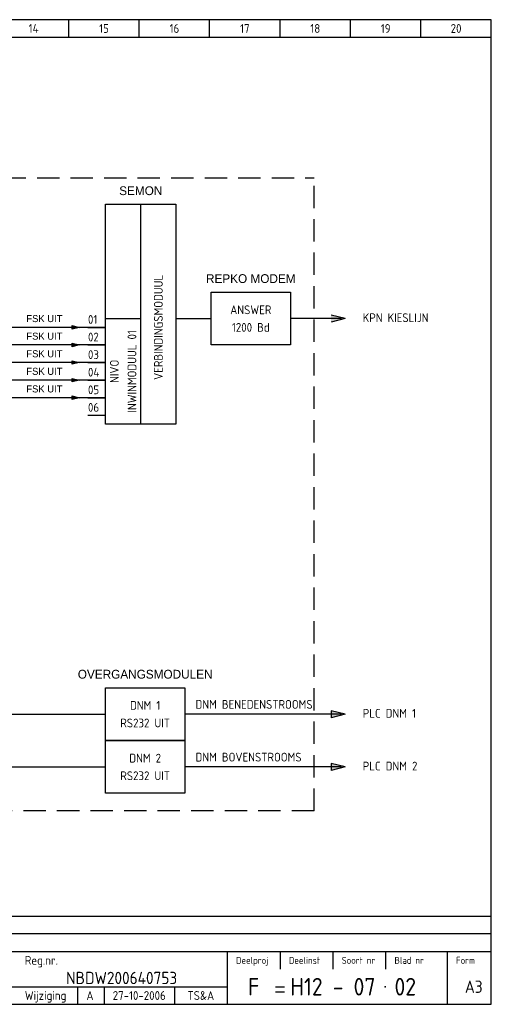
# Model space of a CAD drawing. Extents: x 10 to 410, y 10 to 290.
# Tile 2 of 2: x 276 to 410, y 10 to 290. Entities that reach past the tile are written whole.
import ezdxf
from ezdxf.enums import TextEntityAlignment as Align

# ---------------------------------------------------------------- set-up
doc = ezdxf.new("R2010")
doc.units = 0
doc.header["$MEASUREMENT"] = 0
doc.linetypes.add('HIDDEN', pattern=[9.525, 6.35, -3.175])
doc.layers.get('0').update_dxf_attribs({"linetype": 'CONTINUOUS'})
for name, color, linetype in [('0-25', 7, 'CONTINUOUS'), ('0-35', 2, 'CONTINUOUS'), ('0-50', 3, 'CONTINUOUS'), ('B-25', 7, 'CONTINUOUS'), ('S-25', 7, 'CONTINUOUS')]:
    doc.layers.add(name, color=color, linetype=linetype)
doc.styles.add('ISO', font='iso.shx')
doc.styles.add('ROMAN', font='txt')

# ---------------------------------------------------------------- blocks, each defined once
blk = doc.blocks.new('KADERA3')
at = {"layer": '0-25'}
for p, q in [((290, 285), (290, 290)), ((310, 285), (310, 290)), ((330, 285), (330, 290)), ((350, 285), (350, 290)), ((370, 285), (370, 290)), ((390, 285), (390, 290)), ((10, 285), (410, 285)), ((410, 35), (10, 35)), ((410, 30), (10, 30)), ((350, 25), (350, 20)), ((365, 25), (365, 20)), ((380, 25), (380, 20)), ((150, 15), (335, 15)), ((292.5, 15), (292.5, 10)), ((300, 15), (300, 10)), ((320, 15), (320, 10))]:
    blk.add_line(p, q, dxfattribs=at)
at = {"layer": '0-35'}
for p, q in [((335, 25), (335, 10)), ((397.5, 25), (397.5, 10))]:
    blk.add_line(p, q, dxfattribs=at)
at = {"layer": '0-50'}
for p, q in [((10, 25), (410, 25)), ((348.75, 15), (351.25, 15)), ((348.75, 13.5), (351.25, 13.5))]:
    blk.add_line(p, q, dxfattribs=at)
blk.add_lwpolyline([(10, 10), (410, 10), (410, 290), (10, 290)], close=True, dxfattribs=at)
at = {"layer": '0-50', "const_width": 0.25}
blk.add_lwpolyline([(379.75, 15, 1), (380, 15, 1)], format="xyb", close=True, dxfattribs=at)
at = {"layer": '0-25', "style": 'ISO'}
for s, height, p in [('Reg.nr.', 2.5, (277.5, 22.5)), ('Deelproj', 2, (337.5, 22.5)), ('Deelinst', 2, (352.5, 22.5)), ('Soort nr', 2, (367.5, 22.5)), ('Blad nr', 2, (382.5, 22.5)), ('Form', 2, (400, 22.5)), ('Wijziging', 2.5, (277.5, 12.5))]:
    blk.add_text(s, height=height, dxfattribs=at).set_placement(p, align=Align.MIDDLE_LEFT)
for tag, p in [('STR1', (20, 287.5)), ('STR2', (40, 287.5)), ('STR3', (60, 287.5)), ('STR4', (80, 287.5)), ('STR5', (100, 287.5)), ('STR6', (120, 287.5)), ('STR7', (140, 287.5)), ('STR8', (160, 287.5)), ('STR9', (180, 287.5)), ('STR10', (200, 287.5)), ('STR11', (220, 287.5)), ('STR12', (240, 287.5)), ('STR13', (260, 287.5)), ('STR14', (280, 287.5)), ('STR15', (300, 287.5)), ('STR16', (320, 287.5)), ('STR17', (340, 287.5)), ('STR18', (360, 287.5)), ('STR19', (380, 287.5)), ('STR20', (400, 287.5)), ('W', (180, 12.5)), ('Z', (310, 12.5)), ('Y', (327.5, 12.5))]:
    blk.add_attdef(tag, text='', height=2.5, dxfattribs=at).set_placement(p, align=Align.MIDDLE)
for tag, p in [('N', (220, 22.5)), ('B', (92.5, 17.5)), ('P', (220, 17.5)), ('C', (92.5, 12.5)), ('U', (220, 12.5)), ('REV', (295, 12.5))]:
    blk.add_attdef(tag, text='', height=2.5, dxfattribs=at).set_placement(p, align=Align.MIDDLE_LEFT)
at = {"layer": '0-35', "style": 'ISO'}
blk.add_attdef('RNR', text='', height=3.5, dxfattribs=at).set_placement((305, 17.5), align=Align.MIDDLE)
for tag, p in [('X', (178.5, 17.5)), ('FORM', (402.5, 15))]:
    blk.add_attdef(tag, text='', height=3.5, dxfattribs=at).set_placement(p, align=Align.MIDDLE_LEFT)
at = {"layer": '0-50', "style": 'ISO'}
for tag, p in [('M', (342.5, 15)), ('O', (365, 15))]:
    blk.add_attdef(tag, text='', height=5, dxfattribs=at).set_placement(p, align=Align.MIDDLE)
blk.add_attdef('Q', text='', height=5, dxfattribs=at).set_placement((382.5, 15), align=Align.MIDDLE_LEFT)
blk = doc.blocks.new('MODEM')
at = {"layer": '0-25'}
blk.add_lwpolyline([(0, 7.5), (22.5, 7.5), (22.5, -7.5), (0, -7.5)], close=True, dxfattribs=at)
at = {"layer": 'B-25', "style": 'ISO'}
blk.add_attdef('TYPE_MODEM', (0, 8.5), '', height=2.5, dxfattribs=at)
for tag, p in [('MODEM_NAAM', (11.25, 2.5)), ('BANDBREEDTE', (11.25, -2.5))]:
    blk.add_attdef(tag, text='', height=2.5, dxfattribs=at).set_placement(p, align=Align.MIDDLE_CENTER)

msp = doc.modelspace()

# ---------------------------------------------------------------- linework, layer by layer
at = {"linetype": 'HIDDEN'}
for p, q in [((100, 245), (359.67, 245)), ((359.67, 65), (359.67, 245)), ((359.67, 65), (100, 65))]:
    msp.add_line(p, q, dxfattribs=at)
for p, q in [((300.44, 237.5), (320.44, 237.5)), ((300.44, 175), (300.44, 237.5)), ((310.44, 175), (310.44, 237.5)), ((320.44, 237.5), (320.44, 175)), ((300.44, 205), (310.44, 205)), ((320.44, 205), (330.44, 205)), ((367.49, 205), (352.94, 205)), ((368.49, 205), (364.49, 206)), ((368.49, 205), (364.49, 204)), ((300.44, 202.5), (74.85, 202.5)), ((295.44, 202.5), (300.44, 202.5)), ((300.44, 197.5), (74.85, 197.5)), ((295.44, 197.5), (300.44, 197.5)), ((300.44, 192.5), (212.94, 192.5)), ((295.44, 192.5), (300.44, 192.5)), ((300.44, 187.5), (217.94, 187.5)), ((295.44, 187.5), (300.44, 187.5)), ((300.44, 182.5), (222.94, 182.5)), ((295.44, 182.5), (300.44, 182.5)), ((295.44, 177.5), (300.44, 177.5)), ((320.44, 175), (300.44, 175)), ((115, 92.5), (300.44, 92.5)), ((367.49, 92.5), (322.94, 92.5)), ((364.49, 93.5), (364.49, 91.5)), ((368.49, 92.5), (364.49, 93.5)), ((368.49, 92.5), (364.49, 91.5)), ((364.49, 78.5), (364.49, 76.5)), ((368.49, 77.5), (364.49, 78.5)), ((105, 77.5), (300.44, 77.5)), ((367.49, 77.5), (322.94, 77.5)), ((368.49, 77.5), (364.49, 76.5))]:
    msp.add_line(p, q)
for points in [[(364.49, 206), (364.49, 204), (368.49, 205), (364.49, 204)], [(364.49, 93.5), (364.49, 91.5), (368.49, 92.5), (364.49, 91.5)], [(364.49, 78.5), (364.49, 76.5), (368.49, 77.5), (364.49, 76.5)]]:
    msp.add_solid(points)
at = {"layer": '0-25'}
for p, q in [((290.94, 203), (292.94, 202.5)), ((290.94, 202), (290.94, 203)), ((292.94, 202.5), (290.94, 202)), ((291.19, 202.75), (292.31, 202.5)), ((291.19, 202.25), (291.19, 202.75)), ((292.31, 202.5), (291.19, 202.25)), ((291.44, 202.5), (291.94, 202.5)), ((290.94, 198), (292.94, 197.5)), ((290.94, 197), (290.94, 198)), ((292.94, 197.5), (290.94, 197)), ((291.19, 197.75), (292.31, 197.5)), ((291.19, 197.25), (291.19, 197.75)), ((292.31, 197.5), (291.19, 197.25)), ((291.44, 197.5), (291.94, 197.5)), ((290.94, 193), (292.94, 192.5)), ((290.94, 192), (290.94, 193)), ((292.94, 192.5), (290.94, 192)), ((291.19, 192.75), (292.31, 192.5)), ((291.19, 192.25), (291.19, 192.75)), ((292.31, 192.5), (291.19, 192.25)), ((291.44, 192.5), (291.94, 192.5)), ((290.94, 188), (292.94, 187.5)), ((290.94, 187), (290.94, 188)), ((291.19, 187.75), (292.31, 187.5)), ((291.19, 187.25), (291.19, 187.75)), ((292.94, 187.5), (290.94, 187)), ((292.31, 187.5), (291.19, 187.25)), ((291.44, 187.5), (291.94, 187.5)), ((290.94, 183), (292.94, 182.5)), ((290.94, 182), (290.94, 183)), ((292.94, 182.5), (290.94, 182)), ((291.19, 182.75), (292.31, 182.5)), ((291.19, 182.25), (291.19, 182.75)), ((292.31, 182.5), (291.19, 182.25)), ((291.44, 182.5), (291.94, 182.5))]:
    msp.add_line(p, q, dxfattribs=at)

# ---------------------------------------------------------------- block references
ref = msp.add_blockref('MODEM', (330.44, 205), dxfattribs=at)
ref.add_attrib('MODEM_NAAM', 'ANSWER', dxfattribs={"layer": 'B-25', "height": 2.5, "style": 'ISO'}).set_placement((341.69, 207.5), align=Align.MIDDLE_CENTER)
ref.add_attrib('BANDBREEDTE', '1200 Bd', dxfattribs={"layer": 'B-25', "height": 2.5, "style": 'ISO'}).set_placement((341.69, 202.5), align=Align.MIDDLE_CENTER)
ref = msp.add_blockref('MODEM', (300.44, 92.5), dxfattribs=at)
ref.add_attrib('MODEM_NAAM', 'DNM 1', dxfattribs={"layer": 'B-25', "height": 2.5, "style": 'ISO'}).set_placement((311.69, 95), align=Align.MIDDLE_CENTER)
ref.add_attrib('BANDBREEDTE', 'RS232 UIT', dxfattribs={"layer": 'B-25', "height": 2.5, "style": 'ISO'}).set_placement((311.69, 90), align=Align.MIDDLE_CENTER)
ref = msp.add_blockref('MODEM', (300.44, 77.5), dxfattribs=at)
ref.add_attrib('MODEM_NAAM', 'DNM 2', dxfattribs={"layer": 'B-25', "height": 2.5, "style": 'ISO'}).set_placement((311.69, 80), align=Align.MIDDLE_CENTER)
ref.add_attrib('BANDBREEDTE', 'RS232 UIT', dxfattribs={"layer": 'B-25', "height": 2.5, "style": 'ISO'}).set_placement((311.69, 75), align=Align.MIDDLE_CENTER)
at = {"layer": 'S-25'}
ref = msp.add_blockref('KADERA3', (0, 0), dxfattribs=at)
ref.add_attrib('M', 'F', dxfattribs={"layer": '0-50', "height": 5, "style": 'ISO'}).set_placement((342.5, 15), align=Align.MIDDLE)
ref.add_attrib('O', 'H12 - 07', dxfattribs={"layer": '0-50', "height": 5, "style": 'ISO'}).set_placement((365, 15), align=Align.MIDDLE)
ref.add_attrib('Q', '02', dxfattribs={"layer": '0-50', "height": 5, "style": 'ISO'}).set_placement((382.5, 15), align=Align.MIDDLE_LEFT)
ref.add_attrib('RNR', 'NBDW200640753', dxfattribs={"layer": '0-35', "height": 3.5, "style": 'ISO'}).set_placement((305, 17.5), align=Align.MIDDLE)
ref.add_attrib('FORM', 'A3', dxfattribs={"layer": '0-35', "height": 3.5, "style": 'ISO'}).set_placement((402.5, 15), align=Align.MIDDLE_LEFT)
ref.add_attrib('REV', 'A', dxfattribs={"layer": '0-25', "height": 2.5, "style": 'ISO'}).set_placement((295, 12.5), align=Align.MIDDLE_LEFT)
ref.add_attrib('Z', '27-10-2006', dxfattribs={"layer": '0-25', "height": 2.5, "style": 'ISO'}).set_placement((310, 12.5), align=Align.MIDDLE)
ref.add_attrib('Y', 'TS&A', dxfattribs={"layer": '0-25', "height": 2.5, "style": 'ISO'}).set_placement((327.5, 12.5), align=Align.MIDDLE)
ref.add_attrib('STR14', '14', dxfattribs={"layer": '0-25', "height": 2.5, "style": 'ISO'}).set_placement((280, 287.5), align=Align.MIDDLE)
ref.add_attrib('STR15', '15', dxfattribs={"layer": '0-25', "height": 2.5, "style": 'ISO'}).set_placement((300, 287.5), align=Align.MIDDLE)
ref.add_attrib('STR16', '16', dxfattribs={"layer": '0-25', "height": 2.5, "style": 'ISO'}).set_placement((320, 287.5), align=Align.MIDDLE)
ref.add_attrib('STR17', '17', dxfattribs={"layer": '0-25', "height": 2.5, "style": 'ISO'}).set_placement((340, 287.5), align=Align.MIDDLE)
ref.add_attrib('STR18', '18', dxfattribs={"layer": '0-25', "height": 2.5, "style": 'ISO'}).set_placement((360, 287.5), align=Align.MIDDLE)
ref.add_attrib('STR19', '19', dxfattribs={"layer": '0-25', "height": 2.5, "style": 'ISO'}).set_placement((380, 287.5), align=Align.MIDDLE)
ref.add_attrib('STR20', '20', dxfattribs={"layer": '0-25', "height": 2.5, "style": 'ISO'}).set_placement((400, 287.5), align=Align.MIDDLE)

# ---------------------------------------------------------------- texts
at = {"style": 'ROMAN'}
for s, p in [('SEMON', (310.44, 241.37)), ('REPKO MODEM', (341.69, 216.37)), ('OVERGANGSMODULEN', (311.69, 103.87))]:
    msp.add_text(s, height=2.5, dxfattribs=at).set_placement(p, align=Align.MIDDLE_CENTER)
at = {"style": 'ISO'}
for s, p in [('VERBINDINGSMODUUL', (315.44, 202.5)), ('INWINMODUUL 01', (307.94, 190)), ('NIVO', (302.94, 190))]:
    msp.add_text(s, height=2.5, rotation=90, dxfattribs=at).set_placement(p, align=Align.MIDDLE_CENTER)
at = {"style": 'ROMAN'}
for p in [(277.94, 205), (277.94, 200), (277.94, 195), (277.94, 190), (277.94, 185)]:
    msp.add_text('FSK UIT', height=2, dxfattribs=at).set_placement(p, align=Align.MIDDLE_LEFT)
at = {"style": 'ISO'}
for s, p in [('01', (295.44, 203.5)), ('KPN KIESLIJN', (373.49, 204)), ('02', (295.44, 198.5)), ('03', (295.44, 193.5)), ('04', (295.44, 188.5)), ('05', (295.44, 183.5)), ('06', (295.44, 178.5)), ('DNM BENEDENSTROOMS', (325.99, 94.04)), ('PLC DNM 1', (373.49, 91.5)), ('DNM BOVENSTROOMS', (325.99, 79.04)), ('PLC DNM 2', (373.49, 76.5))]:
    msp.add_text(s, height=2.5, dxfattribs=at).set_placement(p)

doc.saveas('drawing.dxf')
